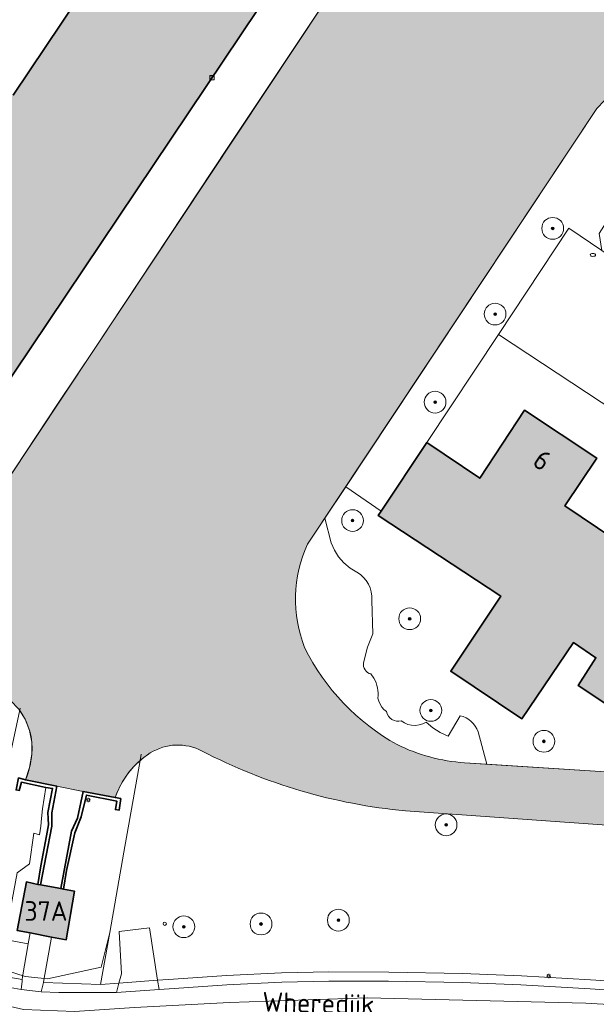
# Model space of a CAD drawing. Header units: metres. Extents: x 125349 to 128236, y 501602 to 503797.
# Tile 80 of 256: x 126425 to 126478, y 502019 to 502109. Entities that reach past the tile are written whole.
import ezdxf
from ezdxf.enums import TextEntityAlignment as Align

# ---------------------------------------------------------------- set-up
doc = ezdxf.new("R2010")
doc.units = ezdxf.units.M
doc.layers.get('0').update_dxf_attribs({"linetype": 'CONTINUOUS'})
for name, color, linetype, lineweight in [('B-WE-GK-BESCHOEIING-G', 130, 'GK-BESCHOEIING-SO', 18), ('B-WE-GK-KADEMUUR-GV', 150, 'CONTINUOUS', 35), ('B-WE-GR-BEPLANTING_CULTUUR_BOSPLANTSOEN-GV', 90, 'CONTINUOUS', 18), ('B-WE-GR-BEPLANTING_CULTUUR_HEESTERS-GV', 90, 'CONTINUOUS', 18), ('B-WE-GR-BEPLANTING_CULTUUR_VASTE PLANTENVAK-GV', 90, 'CONTINUOUS', 18), ('B-WE-GR-BOOM-S-500', 90, 'CONTINUOUS', 18), ('B-WE-GR-GROENVOORZIENING-GV', 80, 'CONTINUOUS', 18), ('B-WE-IE-MEUBILAIR-S', 7, 'CONTINUOUS', 18), ('B-WE-IE-TERREINAFSCHEIDING_KUNSTMATIG_HEKWERK-G', 20, 'IE-TERREINAFSCHEIDING_KUNSTMATIG-SO', 18), ('B-WE-IE-TERREINAFSCHEIDING_KUNSTMATIG_MUUR-G', 90, 'IE-TERREINAFSCHEIDING_KUNSTMATIG-SO', 18), ('B-WE-KW-KUNSTWERK_GEMAAL-GV', 170, 'CONTINUOUS', 18), ('B-WE-OG-BEBOUWING-GV', 7, 'CONTINUOUS', 35), ('B-WE-OG-BEBOUWING-T18', 10, 'CONTINUOUS', 18), ('B-WE-OG-TERREIN_ERF-GV', 7, 'CONTINUOUS', 18), ('B-WE-OG-TOPOGRAFIE-T18', 10, 'CONTINUOUS', 18), ('B-WE-OG-WATER-GV', 130, 'CONTINUOUS', 18), ('B-WE-OG-WEG-GV', 7, 'CONTINUOUS', 18), ('B-WE-VH-GESLOTENVERHARDING_ASFALT-GV', 10, 'CONTINUOUS', 18), ('B-WE-VH-HALFVERHARDING_GRIND-GV', 252, 'CONTINUOUS', 18), ('B-WE-VH-OPENVERHARDING-GV', 90, 'CONTINUOUS', 18), ('B-WE-VH-OPENVERHARDING_BETONSTRAATSTEEN-GV', 90, 'CONTINUOUS', 18), ('B-WE-VW-MARKERING_PICTOGRAM-G', 7, 'CONTINUOUS', 18)]:
    doc.layers.add(name, color=color, linetype=linetype, lineweight=lineweight)
doc.layers.add('B-WE-OG-BEBOUWING-V', color=7, linetype='CONTINUOUS', lineweight=18, true_color=0xcc646e)
doc.layers.add('B-WE-OG-WATER-V', color=7, linetype='CONTINUOUS', lineweight=18, true_color=0xbee8ff)
doc.styles.add('NLCS-ISO', font='NLCS-ISO.ttf')
doc.styles.add('NLCS-ISO-M1000-T18', font='NLCS-ISO.ttf', dxfattribs={"height": 1.8})
doc.linetypes.add('GK-BESCHOEIING-SO', pattern='A,18,-3,[1,NLCS.SHX,S=0.6,R=0,X=0,Y=0],-3', length=24)
doc.linetypes.add('IE-TERREINAFSCHEIDING_KUNSTMATIG-SO', pattern='A,4,[82,NLCS.SHX,S=0.75,R=90,X=0,Y=0],4,-2', length=10)

# ---------------------------------------------------------------- blocks, each defined once
blk = doc.blocks.new('SIE-MEUBILAIR_KAST_CAI-SO')
for points in [[(-1, 1), (1, 1), (1, 0.8400000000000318), (-1, 0.8400000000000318)], [(-1, 0.7599999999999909), (1, 0.7599999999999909), (1, -1), (-1, -1)]]:
    blk.add_lwpolyline(points, close=True)
at = {"style": 'NLCS-ISO'}
blk.add_text('cai', height=0.75, dxfattribs=at).set_placement((0, 0), align=Align.MIDDLE_CENTER)
blk = doc.blocks.new('SIE-MEUBILAIR_PAAL_LICHTMAST-SO')
for points in [[(-0.625, 0), (-1, 0)], [(-0.7071067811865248, 0.7071067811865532), (-0.4419417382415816, 0.44194173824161)], [(0, 1), (0, 0.625)], [(0.44194173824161, 0.4419417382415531), (0.7071067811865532, 0.7071067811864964)], [(1, 0), (0.625, 0)], [(-0.7071067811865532, -0.7071067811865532), (-0.4419417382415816, -0.44194173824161)], [(0, -0.625), (0, -1)], [(0.4419417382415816, -0.4419417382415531), (0.7071067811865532, -0.7071067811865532)]]:
    blk.add_lwpolyline(points)
blk.add_circle((0, 0), 0.5)
blk = doc.blocks.new('SIE-MEUBILAIR_PAAL_VERKEERSBORD-SO')
blk.add_circle((0, 0), 0.75)
blk = doc.blocks.new('SIE-MEUBILAIR_PUT_KOLK-SO')
blk.add_ellipse((0, 0), major_axis=(1.25, 4.517432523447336e-15), ratio=0.5400000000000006)
blk = doc.blocks.new('SGR-BOOM_01-SO')
at = {"linetype": 'ByBlock', "lineweight": 18}
h = blk.add_hatch(color=0, dxfattribs=at)
h.dxf.hatch_style = 1
edge = h.paths.add_edge_path()
edge.add_arc((0, 0), 0.25, 0, 360)
at = {"color": 0, "linetype": 'ByBlock', "lineweight": 18}
for radius in [2, 0.25]:
    blk.add_circle((0, 0), radius, dxfattribs=at)

msp = doc.modelspace()

# ---------------------------------------------------------------- hatches: boundary and pattern name
at = {"layer": 'B-WE-OG-BEBOUWING-V'}
for points in [[(126417.509, 502067.528), (126417.587, 502067.476), (126451.334, 502117.722), (126441.132, 502124.549), (126439.361, 502125.734), (126439.085, 502125.32), (126440.428, 502124.423), (126438.586, 502121.691), (126437.35, 502122.524), (126423.979, 502102.562), (126423.92, 502102.601), (126421.362, 502104.315), (126415.48, 502095.632), (126415.46, 502095.603), (126414.574, 502096.193), (126412.523, 502093.128), (126412.519, 502093.121), (126413.383, 502092.543), (126411.715, 502090.049), (126414.391, 502088.259), (126408.767, 502079.84), (126405.78, 502075.369), (126407.015, 502074.544), (126404.871, 502071.335), (126403.54, 502072.223), (126403.266, 502071.812), (126414.847, 502064.075), (126415.245, 502063.809), (126415.336, 502063.944), (126415.52, 502064.221), (126414.207, 502065.098), (126416.15, 502068.007), (126416.348, 502068.304)], [(126457.773, 502064.378), (126457.512, 502063.987), (126468.766, 502056.563), (126464.163, 502049.678), (126470.695, 502045.324), (126475.446, 502052.31), (126477.507, 502050.924), (126475.874, 502048.362), (126485.019, 502042.274), (126489.423, 502048.908), (126488.423, 502049.582), (126492.333, 502055.472), (126486.349, 502059.496), (126485.247, 502057.743), (126474.658, 502064.859), (126477.578, 502069.231), (126470.945, 502073.636), (126466.839, 502067.404), (126461.965, 502070.671)], [(126427.5, 502025.265), (126428.862, 502025.033), (126429.61, 502029.492), (126428.608, 502029.681), (126428.357, 502029.728), (126426.504, 502030.056), (126426.254, 502030.111), (126425.2, 502030.341), (126424.353, 502025.881), (126425.557, 502025.654), (126425.856, 502025.598), (126427.209, 502025.314)]]:
    msp.add_hatch(color=256, dxfattribs=at).paths.add_polyline_path(points)
at = {"layer": 'B-WE-OG-WATER-V'}
h = msp.add_hatch(color=256, dxfattribs=at)
edge = h.paths.add_edge_path()
edge.add_line((126389.484, 502044.893), (126392.388, 502045.459))
edge.add_line((126392.388, 502045.459), (126410.497, 502051.379))
edge.add_line((126410.497, 502051.379), (126413.384, 502052.012))
edge.add_line((126413.384, 502052.012), (126416.905, 502051.3))
edge.add_line((126416.905, 502051.3), (126419.923, 502049.827))
edge.add_arc((126395.339779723, 502017.534403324), 40.58505290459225, 48.04648895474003, 52.71925507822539, ccw=False)
edge.add_line((126422.472, 502047.717), (126422.846, 502047.655))
edge.add_arc((126419.8654810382, 502042.6155611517), 5.854864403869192, 51.78976741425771, 59.39828894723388, ccw=False)
edge.add_arc((126419.8341743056, 502042.576375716), 5.905018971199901, 36.417776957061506, 51.78626416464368, ccw=False)
edge.add_arc((126419.857187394, 502042.6048201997), 5.869620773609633, -5.374900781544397, 36.327704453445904, ccw=False)
edge.add_arc((126417.6196056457, 502042.786841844), 8.114464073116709, 337.6407769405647, 354.8254741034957, ccw=False)
edge.add_line((126425.124, 502039.7), (126427.998, 502039.125))
edge.add_line((126427.998, 502039.125), (126430.403, 502038.652))
edge.add_line((126430.403, 502038.652), (126433.368, 502038.079))
edge.add_arc((126440.7080409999, 502035.6288871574), 7.738168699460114, 130.9543519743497, 161.5409400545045, ccw=False)
edge.add_arc((126440.6929678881, 502035.6526009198), 7.71038064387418, 122.228887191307, 130.9852624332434, ccw=False)
edge.add_arc((126439.1090434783, 502038.157826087), 4.746439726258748, 62.05961846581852, 122.1825743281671, ccw=False)
edge.add_arc((126464.769580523, 502087.5778261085), 50.93858170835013, 242.6067700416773, 264.6397269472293)
edge.add_line((126460.011, 502036.862), (126500, 502034.008))
edge.add_line((126500, 502034.008), (126502.402, 502033.851))
edge.add_line((126502.402, 502033.851), (126513.909, 502033.081))
edge.add_line((126513.909, 502033.081), (126527.359, 502032.345))
edge.add_line((126527.359, 502032.345), (126528.303, 502032.254))
edge.add_line((126528.303, 502032.254), (126529.26, 502032.16))
edge.add_arc((126515.9840241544, 501953.9979450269), 79.28151343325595, 78.522283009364, 80.36020040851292, ccw=False)
edge.add_arc((126526.803777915, 502010.2043245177), 22.05380442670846, 68.5740448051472, 77.01281001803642, ccw=False)
edge.add_arc((126522.3059221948, 501996.3238427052), 36.62872908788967, 64.6991307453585, 69.95619004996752, ccw=False)
edge.add_arc((126538.5924008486, 502030.2741258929), 1.047552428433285, 232.8650967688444, 281.8770531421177)
edge.add_arc((126538.4122887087, 502030.6691051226), 1.474206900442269, 285.570457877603, 315.2914805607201)
edge.add_arc((126533.4366500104, 502034.9300097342), 8.021823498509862, 318.6658328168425, 328.6454904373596)
edge.add_arc((126536.5981718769, 502032.8654642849), 4.249387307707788, 330.2368268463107, 340.6288305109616)
edge.add_arc((126539.0096086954, 502032.1955652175), 1.760288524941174, 335.1566596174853, 353.6213633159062)
edge.add_arc((126538.9399048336, 502032.1038504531), 1.822057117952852, 356.732583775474, 373.9790663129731)
edge.add_arc((126535.0670532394, 502029.3325723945), 6.491035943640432, 29.6531401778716, 41.09275271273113)
edge.add_arc((126536.1338525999, 502030.1830348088), 5.128408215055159, 41.76575844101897, 59.26263853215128)
edge.add_arc((126530.9178898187, 502020.9608791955), 15.72261076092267, 60.10175931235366, 68.5949331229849)
edge.add_arc((126526.3842827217, 502007.8262518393), 29.61137815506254, 69.70314716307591, 75.88016645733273)
edge.add_arc((126527.7960677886, 502014.8132611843), 22.49355696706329, 75.02591740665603, 84.10829062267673)
edge.add_line((126530.105, 502037.188), (126502.367, 502038.902))
edge.add_line((126502.367, 502038.902), (126500, 502039.058))
edge.add_line((126500, 502039.058), (126483.601, 502040.113))
edge.add_line((126483.601, 502040.113), (126467.49, 502041.15))
edge.add_line((126467.49, 502041.15), (126465.424, 502041.283))
edge.add_arc((126466.4946727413, 502057.5242092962), 16.27646213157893, 243.61734938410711, 266.2283353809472, ccw=False)
edge.add_arc((126469.2451049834, 502061.0009747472), 20.63377903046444, 206.3425716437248, 241.0645869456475, ccw=False)
edge.add_arc((126462.0529048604, 502056.2737874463), 12.13587282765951, 155.3154284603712, 201.4034948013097, ccw=False)
edge.add_line((126451.026, 502061.342), (126452.621, 502063.744))
edge.add_line((126452.621, 502063.744), (126454.526, 502066.613))
edge.add_line((126454.526, 502066.613), (126477.599, 502101.356))
edge.add_arc((126486.0795015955, 502094.6155470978), 10.83294108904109, 130.8002423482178, 141.5217006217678, ccw=False)
edge.add_line((126479.001, 502102.816), (126486.966, 502107.296))
edge.add_arc((126484.5580614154, 502111.9731340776), 5.26058470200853, 297.2408618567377, 326.9608456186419)
edge.add_line((126488.968, 502109.105), (126492.238, 502114.03))
edge.add_line((126492.238, 502114.03), (126493.058, 502115.264))
edge.add_line((126493.058, 502115.264), (126500, 502125.72))
edge.add_line((126500, 502125.72), (126500.749, 502126.851))
edge.add_line((126500.749, 502126.851), (126502.377, 502129.307))
edge.add_line((126502.377, 502129.307), (126505.166, 502133.418))
edge.add_line((126505.166, 502133.418), (126510.468, 502141.234))
edge.add_line((126510.468, 502141.234), (126518.513, 502153.296))
edge.add_line((126518.513, 502153.296), (126521.647, 502157.971))
edge.add_line((126521.647, 502157.971), (126522.638, 502159.45))
edge.add_line((126522.638, 502159.45), (126525.033, 502163.022))
edge.add_line((126525.033, 502163.022), (126522.864, 502175.946))
edge.add_line((126522.864, 502175.946), (126521.58, 502183.594))
edge.add_line((126521.58, 502183.594), (126518.607, 502185.589))
edge.add_line((126518.607, 502185.589), (126516.323, 502187.122))
edge.add_line((126516.323, 502187.122), (126515.015, 502187.999))
edge.add_line((126515.015, 502187.999), (126502.19, 502184.774))
edge.add_line((126502.19, 502184.774), (126500, 502181.561))
edge.add_line((126500, 502181.561), (126471.507, 502139.392))
edge.add_line((126471.507, 502139.392), (126468.313, 502134.665))
edge.add_line((126468.313, 502134.665), (126463.072, 502126.908))
edge.add_line((126463.072, 502126.908), (126459.857, 502122.066))
edge.add_line((126459.857, 502122.066), (126458.177, 502119.535))
edge.add_line((126458.177, 502119.535), (126448.532, 502105.009))
edge.add_line((126448.532, 502105.009), (126443.712, 502097.749))
edge.add_line((126443.712, 502097.749), (126431.478, 502079.324))
edge.add_line((126431.478, 502079.324), (126428.07, 502074.19))
edge.add_line((126428.07, 502074.19), (126419.351, 502061.059))
edge.add_line((126419.351, 502061.059), (126418.03, 502059.069))
edge.add_line((126418.03, 502059.069), (126415.228, 502058.226))
edge.add_line((126415.228, 502058.226), (126412.278, 502058.034))
edge.add_line((126412.278, 502058.034), (126409.812, 502058.118))
edge.add_line((126409.812, 502058.118), (126406.575, 502057.634))
edge.add_line((126406.575, 502057.634), (126394.465, 502053.079))
edge.add_line((126394.465, 502053.079), (126387.822, 502050.879))
edge.add_line((126387.822, 502050.879), (126387.919, 502050.756))
edge.add_line((126387.919, 502050.756), (126386.181, 502048.769))
edge.add_line((126386.181, 502048.769), (126388.839, 502045.017))
edge.add_line((126388.839, 502045.017), (126388.995, 502044.797))
edge.add_line((126388.995, 502044.797), (126389.484, 502044.893))

# ---------------------------------------------------------------- linework, layer by layer
at = {"layer": 'B-WE-GK-BESCHOEIING-G', "flags": 128}
for points in [[(126425.124, 502039.7), (126425.501, 502040.856), (126425.701, 502042.055), (126425.701, 502043.159), (126425.494, 502044.243), (126425.087, 502045.27), (126424.495, 502046.202), (126423.739, 502047.006), (126422.846, 502047.655), (126422.472, 502047.717), (126416.057, 502052.435), (126410.115, 502051.94), (126398.327, 502048.266), (126389.717, 502045.031), (126386.484, 502044.98), (126384.037, 502046.427), (126384.258, 502047.921), (126384.478, 502048.337), (126384.733, 502048.732), (126385.021, 502049.104), (126385.34, 502049.45), (126385.687, 502049.767), (126386.06, 502050.053), (126386.456, 502050.307), (126386.872, 502050.526), (126387.306, 502050.708), (126394.465, 502053.079), (126406.575, 502057.634), (126409.812, 502058.118), (126412.278, 502058.034), (126415.228, 502058.226), (126418.03, 502059.069), (126463.072, 502126.908), (126500, 502181.561), (126502.19, 502184.774), (126515.015, 502187.999)], [(126521.58, 502183.594), (126525.033, 502163.021), (126518.513, 502153.296), (126510.468, 502141.234), (126502.377, 502129.307), (126500, 502125.72), (126488.968, 502109.105), (126488.409, 502108.389), (126487.735, 502107.78), (126486.966, 502107.296), (126479.001, 502102.816), (126477.599, 502101.356), (126451.026, 502061.342)], [(126465.424, 502041.283), (126500, 502039.058), (126502.367, 502038.902), (126530.105, 502037.188)], [(126527.359, 502032.345), (126513.909, 502033.081), (126502.402, 502033.851), (126500, 502034.008), (126460.011, 502036.862)]]:
    msp.add_lwpolyline(points, dxfattribs=at)
at = {"layer": 'B-WE-GK-BESCHOEIING-G'}
for points in [[(126451.026, 502061.342, 0.2038524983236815), (126450.754, 502051.845)], [(126450.754, 502051.845, 0.1526732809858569), (126459.262, 502042.943)], [(126436.581, 502042.175, 0.1730771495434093), (126433.368, 502038.079)], [(126441.333, 502042.351, 0.2685242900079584), (126436.581, 502042.175)], [(126460.011, 502036.862, -0.09643418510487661), (126441.333, 502042.351)], [(126459.262, 502042.943, 0.09898039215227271), (126465.424, 502041.283)]]:
    msp.add_lwpolyline(points, format="xyb", dxfattribs=at)
at = {"layer": 'B-WE-GK-KADEMUUR-GV', "flags": 128}
for points in [[(126425.124, 502039.7), (126424.489, 502039.884), (126424.252, 502038.781), (126424.553, 502038.735), (126424.744, 502039.487), (126426.999, 502039.013), (126427.6, 502038.92), (126427.176, 502036.715), (126427.206, 502036.164), (126427.239, 502035.565), (126427.051, 502034.563), (126426.533, 502031.807), (126426.254, 502030.111), (126426.504, 502030.056), (126427.541, 502035.469), (126427.527, 502036.669), (126427.998, 502039.125)], [(126428.608, 502029.681), (126428.888, 502031.384), (126429.648, 502034.844), (126430.231, 502036.3), (126430.707, 502038.306), (126433.514, 502037.738), (126433.372, 502036.986), (126433.723, 502036.941), (126433.861, 502037.992), (126433.368, 502038.079), (126430.403, 502038.652), (126429.882, 502036.196), (126429.346, 502034.99), (126428.357, 502029.728)]]:
    msp.add_lwpolyline(points, close=True, dxfattribs=at)
at = {"layer": 'B-WE-GR-BEPLANTING_CULTUUR_BOSPLANTSOEN-GV', "flags": 128}
msp.add_lwpolyline([(126419.351, 502061.059), (126428.07, 502074.19), (126431.478, 502079.324), (126443.712, 502097.749), (126448.532, 502105.009), (126458.177, 502119.535), (126457.142, 502120.152), (126457.294, 502122.138), (126456.502, 502124.314), (126456.148, 502124.467), (126454.579, 502121.992), (126455.788, 502121.206), (126453.825, 502118.083), (126452.247, 502119.082), (126451.334, 502117.722), (126417.587, 502067.476), (126417.509, 502067.528), (126416.348, 502068.304), (126416.15, 502068.007), (126414.207, 502065.098), (126415.52, 502064.221), (126415.336, 502063.944)], close=True, dxfattribs=at)
msp.add_lwpolyline([(126477.599, 502101.356), (126454.526, 502066.613), (126457.773, 502064.378), (126461.965, 502070.671), (126468.541, 502080.586), (126475.026, 502090.362), (126478.055, 502088.315), (126477.795, 502089.868), (126483.938, 502099.556), (126486.43, 502097.885)], dxfattribs=at)
at = {"layer": 'B-WE-GR-BEPLANTING_CULTUUR_HEESTERS-GV', "flags": 128}
for points in [[(126457.773, 502064.378), (126454.526, 502066.613), (126452.621, 502063.744)], [(126466.693, 502044.119), (126467.49, 502041.15), (126483.601, 502040.113), (126485.019, 502042.274), (126475.874, 502048.362), (126477.507, 502050.924), (126475.446, 502052.31), (126470.695, 502045.324), (126464.163, 502049.678), (126468.766, 502056.563), (126457.512, 502063.987), (126457.773, 502064.378)], [(126452.621, 502063.744), (126453.19, 502061.47), (126453.48, 502060.795), (126453.872, 502060.173), (126454.356, 502059.619), (126454.92, 502059.148), (126455.55, 502058.77)], [(126456.92, 502056.19), (126457.01, 502053.13), (126456.52, 502051.891), (126456.155, 502050.454)], [(126456.84, 502049.43), (126457.112, 502049.041)], [(126457.48, 502047.21), (126457.558, 502046.92), (126457.678, 502046.646), (126457.837, 502046.392), (126458.033, 502046.165), (126458.26, 502045.97)], [(126459.63, 502045.12), (126459.923, 502044.935), (126460.242, 502044.803), (126460.579, 502044.727), (126460.925, 502044.708), (126461.268, 502044.749), (126461.6, 502044.847), (126461.91, 502045), (126462.527, 502044.491), (126463.201, 502044.059), (126463.92, 502043.71), (126465.04, 502045.6)]]:
    msp.add_lwpolyline(points, dxfattribs=at)
at = {"layer": 'B-WE-GR-BEPLANTING_CULTUUR_HEESTERS-GV'}
for points in [[(126455.55, 502058.77, -0.2967785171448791), (126456.92, 502056.19)], [(126456.155, 502050.454, 0.3901409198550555), (126456.84, 502049.43)], [(126457.112, 502049.041, -0.1660190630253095), (126457.48, 502047.21)], [(126458.26, 502045.97, 0.414464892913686), (126459.63, 502045.12)], [(126465.04, 502045.6, -0.243779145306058), (126466.693, 502044.119)]]:
    msp.add_lwpolyline(points, format="xyb", dxfattribs=at)
at = {"layer": 'B-WE-GR-BEPLANTING_CULTUUR_VASTE PLANTENVAK-GV', "flags": 128}
for points in [[(126452.621, 502063.744), (126451.026, 502061.342)], [(126455.55, 502058.77), (126454.92, 502059.148), (126454.356, 502059.619), (126453.872, 502060.173), (126453.48, 502060.795), (126453.19, 502061.47), (126452.621, 502063.744)], [(126456.155, 502050.454), (126456.52, 502051.891), (126457.01, 502053.13), (126456.92, 502056.19)], [(126457.112, 502049.041), (126456.84, 502049.43)], [(126458.26, 502045.97), (126458.033, 502046.165), (126457.837, 502046.392), (126457.678, 502046.646), (126457.558, 502046.92), (126457.48, 502047.21)], [(126465.04, 502045.6), (126463.92, 502043.71), (126463.201, 502044.059), (126462.527, 502044.491), (126461.91, 502045), (126461.6, 502044.847), (126461.268, 502044.749), (126460.925, 502044.708), (126460.579, 502044.727), (126460.242, 502044.803), (126459.923, 502044.935), (126459.63, 502045.12)], [(126467.49, 502041.15), (126466.693, 502044.119)], [(126465.424, 502041.283), (126467.49, 502041.15)]]:
    msp.add_lwpolyline(points, dxfattribs=at)
at = {"layer": 'B-WE-GR-BEPLANTING_CULTUUR_VASTE PLANTENVAK-GV'}
for points in [[(126451.026, 502061.342, 0.2038524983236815), (126450.754, 502051.845)], [(126456.92, 502056.19, 0.2967785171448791), (126455.55, 502058.77)], [(126450.754, 502051.845, 0.1526732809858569), (126459.262, 502042.943)], [(126456.84, 502049.43, -0.3901409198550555), (126456.155, 502050.454)], [(126457.48, 502047.21, 0.1660190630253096), (126457.112, 502049.041)], [(126459.63, 502045.12, -0.414464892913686), (126458.26, 502045.97)], [(126466.693, 502044.119, 0.243779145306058), (126465.04, 502045.6)], [(126459.262, 502042.943, 0.09898039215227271), (126465.424, 502041.283)]]:
    msp.add_lwpolyline(points, format="xyb", dxfattribs=at)
at = {"layer": 'B-WE-GR-GROENVOORZIENING-GV', "flags": 128}
for points in [[(126424.586, 502046.082), (126424.566, 502045.991), (126422.856, 502037.99), (126419.701, 502023.226), (126419.504, 502022.302), (126424.824, 502021.387), (126424.852, 502021.636), (126425.367, 502024.642)], [(126433.368, 502038.079), (126433.861, 502037.992), (126433.723, 502036.941), (126433.372, 502036.986), (126433.514, 502037.738), (126430.707, 502038.306), (126430.231, 502036.3), (126429.648, 502034.844), (126428.888, 502031.384), (126428.608, 502029.681), (126429.61, 502029.492), (126428.862, 502025.033), (126427.5, 502025.265), (126426.806, 502021.309), (126426.758, 502021.097), (126432.021, 502020.922), (126432.858, 502025.681), (126434.16, 502033.084), (126435.636, 502041.473)], [(126435.636, 502041.473), (126434.16, 502033.084), (126432.858, 502025.681), (126432.021, 502020.922), (126433.699, 502021.045), (126433.927, 502021.899), (126433.713, 502025.79), (126436.518, 502026.109), (126437.256, 502021.304), (126438.708, 502021.41), (126443.57, 502021.748), (126448.64, 502021.986), (126452.961, 502022.076), (126458.477, 502022.062), (126465.242, 502021.944), (126470.658, 502021.73), (126477.018, 502021.363), (126483.262, 502020.947)], [(126425.367, 502024.642), (126423.212, 502025.067), (126424.341, 502031.181), (126425.481, 502031.995), (126425.898, 502034.8), (126426.4, 502034.656), (126426.541, 502035.457), (126426.583, 502036.158), (126426.672, 502037.059), (126426.999, 502039.013), (126424.744, 502039.487), (126424.553, 502038.735), (126424.252, 502038.781), (126424.489, 502039.884), (126425.124, 502039.7)], [(126529.26, 502032.16), (126528.303, 502032.254), (126527.359, 502032.345), (126513.909, 502033.081), (126502.402, 502033.851), (126500, 502034.008), (126460.011, 502036.862)]]:
    msp.add_lwpolyline(points, dxfattribs=at)
at = {"layer": 'B-WE-GR-GROENVOORZIENING-GV'}
for points in [[(126425.701, 502042.055, 0.1839971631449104), (126424.586, 502046.082)], [(126436.581, 502042.175, 0.03822549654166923), (126435.636, 502041.473)], [(126441.333, 502042.351, 0.2685242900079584), (126436.581, 502042.175)], [(126460.011, 502036.862, -0.09643418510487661), (126441.333, 502042.351)], [(126425.124, 502039.7, 0.07512322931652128), (126425.701, 502042.055)], [(126435.636, 502041.473, 0.1342572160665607), (126433.368, 502038.079)]]:
    msp.add_lwpolyline(points, format="xyb", dxfattribs=at)
at = {"layer": 'B-WE-IE-TERREINAFSCHEIDING_KUNSTMATIG_HEKWERK-G', "flags": 128}
msp.add_lwpolyline([(126435.739, 502042.058), (126435.636, 502041.473), (126434.16, 502033.084), (126432.858, 502025.681), (126432.074, 502022.52), (126427.138, 502021.441), (126425.084, 502021.662), (126420.374, 502023.165), (126422.856, 502037.99), (126424.566, 502045.991), (126424.633, 502046.305)], dxfattribs=at)
at = {"layer": 'B-WE-IE-TERREINAFSCHEIDING_KUNSTMATIG_MUUR-G', "flags": 128}
for points in [[(126424.852, 502021.636), (126425.367, 502024.642), (126425.557, 502025.654)], [(126426.806, 502021.309), (126427.5, 502025.265)]]:
    msp.add_lwpolyline(points, dxfattribs=at)
at = {"layer": 'B-WE-KW-KUNSTWERK_GEMAAL-GV', "flags": 128}
msp.add_lwpolyline([(126430.403, 502038.652), (126427.998, 502039.125), (126427.527, 502036.669), (126427.541, 502035.469), (126426.504, 502030.056), (126428.357, 502029.728), (126429.346, 502034.99), (126429.882, 502036.196)], close=True, dxfattribs=at)
at = {"layer": 'B-WE-OG-BEBOUWING-GV', "flags": 128}
for points in [[(126437.35, 502122.524), (126423.979, 502102.562)], [(126417.587, 502067.476), (126451.334, 502117.722)]]:
    msp.add_lwpolyline(points, dxfattribs=at)
for points in [[(126457.773, 502064.378), (126457.512, 502063.987), (126468.766, 502056.563), (126464.163, 502049.678), (126470.695, 502045.324), (126475.446, 502052.31), (126477.507, 502050.924), (126475.874, 502048.362), (126485.019, 502042.274), (126489.423, 502048.908), (126488.423, 502049.582), (126492.333, 502055.472), (126486.349, 502059.496), (126485.247, 502057.743), (126474.658, 502064.859), (126477.578, 502069.231), (126470.945, 502073.636), (126466.839, 502067.404), (126461.965, 502070.671)], [(126427.5, 502025.265), (126428.862, 502025.033), (126429.61, 502029.492), (126428.608, 502029.681), (126428.357, 502029.728), (126426.504, 502030.056), (126426.254, 502030.111), (126425.2, 502030.341), (126424.353, 502025.881), (126425.557, 502025.654), (126425.856, 502025.598), (126427.209, 502025.314)]]:
    msp.add_lwpolyline(points, close=True, dxfattribs=at)
at = {"layer": 'B-WE-OG-TERREIN_ERF-GV', "flags": 128}
msp.add_lwpolyline([(126484.718, 502069.955), (126468.541, 502080.586), (126461.965, 502070.671), (126466.839, 502067.404), (126470.945, 502073.636), (126477.578, 502069.231), (126474.658, 502064.859), (126485.247, 502057.743)], dxfattribs=at)
at = {"layer": 'B-WE-OG-WATER-GV', "flags": 128}
for points in [[(126458.177, 502119.535), (126448.532, 502105.009), (126443.712, 502097.749), (126431.478, 502079.324), (126428.07, 502074.19), (126419.351, 502061.059), (126418.03, 502059.069), (126415.228, 502058.226), (126412.278, 502058.034), (126409.812, 502058.118), (126406.575, 502057.634), (126394.465, 502053.079), (126387.822, 502050.879), (126387.919, 502050.756), (126386.181, 502048.769), (126388.839, 502045.017), (126388.995, 502044.797), (126389.484, 502044.893)], [(126451.026, 502061.342), (126452.621, 502063.744), (126454.526, 502066.613), (126477.599, 502101.356)], [(126530.105, 502037.188), (126502.367, 502038.902), (126500, 502039.058), (126483.601, 502040.113), (126467.49, 502041.15), (126465.424, 502041.283)], [(126425.124, 502039.7), (126427.998, 502039.125), (126430.403, 502038.652), (126433.368, 502038.079)], [(126460.011, 502036.862), (126500, 502034.008), (126502.402, 502033.851), (126513.909, 502033.081), (126527.359, 502032.345), (126528.303, 502032.254), (126529.26, 502032.16)]]:
    msp.add_lwpolyline(points, dxfattribs=at)
at = {"layer": 'B-WE-OG-WATER-GV'}
for points in [[(126450.754, 502051.845, -0.2038524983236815), (126451.026, 502061.342)], [(126459.262, 502042.943, -0.1526732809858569), (126450.754, 502051.845)], [(126424.586, 502046.082, -0.1839971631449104), (126425.701, 502042.055)], [(126435.636, 502041.473, -0.03822549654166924), (126436.581, 502042.175)], [(126436.581, 502042.175, -0.2685242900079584), (126441.333, 502042.351)], [(126441.333, 502042.351, 0.09643418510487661), (126460.011, 502036.862)], [(126465.424, 502041.283, -0.09898039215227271), (126459.262, 502042.943)], [(126425.701, 502042.055, -0.07512322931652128), (126425.124, 502039.7)], [(126433.368, 502038.079, -0.1342572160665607), (126435.636, 502041.473)]]:
    msp.add_lwpolyline(points, format="xyb", dxfattribs=at)
at = {"layer": 'B-WE-OG-WEG-GV', "flags": 128}
for points in [[(126420.321, 502021.261), (126424.719, 502020.45), (126424.807, 502021.232), (126424.824, 502021.387), (126419.504, 502022.302)], [(126483.262, 502020.947), (126477.018, 502021.363), (126470.658, 502021.73), (126465.242, 502021.944), (126458.477, 502022.062), (126452.961, 502022.076), (126448.64, 502021.986), (126443.57, 502021.748), (126438.708, 502021.41), (126437.256, 502021.304), (126437.385, 502020.463), (126438.768, 502020.564), (126443.619, 502020.901), (126448.669, 502021.138), (126452.969, 502021.227), (126458.469, 502021.213), (126465.218, 502021.096), (126470.617, 502020.882), (126476.965, 502020.516), (126483.214, 502020.1)]]:
    msp.add_lwpolyline(points, dxfattribs=at)
msp.add_lwpolyline([(126426.704, 502020.854), (126426.568, 502020.245), (126428.168, 502020.191), (126433.467, 502020.177), (126433.699, 502021.045), (126432.021, 502020.922), (126426.758, 502021.097)], close=True, dxfattribs=at)
at = {"layer": 'B-WE-VH-GESLOTENVERHARDING_ASFALT-GV', "flags": 128}
for points in [[(126426.568, 502020.245), (126424.719, 502020.45), (126420.321, 502021.261), (126419.072, 502021.564), (126416.774, 502022.17), (126414.976, 502022.725), (126413.328, 502023.329), (126410.432, 502024.687), (126408.434, 502025.492), (126405.188, 502026.8), (126402.991, 502027.656), (126399.444, 502028.815), (126394.547, 502030.316), (126389.196, 502032.158), (126386.079, 502034.053), (126384.185, 502036.171), (126382.871, 502037.8), (126380.418, 502041.69)], [(126437.385, 502020.463), (126433.467, 502020.177), (126428.168, 502020.191), (126426.568, 502020.245)], [(126483.214, 502020.1), (126476.965, 502020.516), (126470.617, 502020.882), (126465.218, 502021.096), (126458.469, 502021.213), (126452.969, 502021.227), (126448.669, 502021.138), (126443.619, 502020.901), (126438.768, 502020.564), (126437.385, 502020.463)]]:
    msp.add_lwpolyline(points, dxfattribs=at)
at = {"layer": 'B-WE-VH-HALFVERHARDING_GRIND-GV', "flags": 128}
for points in [[(126433.699, 502021.045), (126437.256, 502021.304), (126436.518, 502026.109), (126433.713, 502025.79), (126433.927, 502021.899)], [(126433.467, 502020.177), (126437.385, 502020.463), (126437.256, 502021.304), (126433.699, 502021.045)]]:
    msp.add_lwpolyline(points, close=True, dxfattribs=at)
at = {"layer": 'B-WE-VH-OPENVERHARDING-GV', "flags": 128}
for points in [[(126426.999, 502039.013), (126426.672, 502037.059), (126426.583, 502036.158), (126426.541, 502035.457), (126426.4, 502034.656), (126425.898, 502034.8), (126425.481, 502031.995), (126424.341, 502031.181), (126423.212, 502025.067), (126425.367, 502024.642), (126425.557, 502025.654), (126424.353, 502025.881), (126425.2, 502030.341), (126426.254, 502030.111), (126426.533, 502031.807), (126427.051, 502034.563), (126427.239, 502035.565), (126427.206, 502036.164), (126427.176, 502036.715), (126427.6, 502038.92)], [(126426.758, 502021.097), (126426.806, 502021.309), (126427.5, 502025.265), (126427.209, 502025.314), (126425.856, 502025.598), (126425.557, 502025.654), (126425.367, 502024.642), (126424.852, 502021.636), (126424.824, 502021.387), (126424.807, 502021.232), (126424.719, 502020.45), (126426.568, 502020.245), (126426.704, 502020.854)]]:
    msp.add_lwpolyline(points, close=True, dxfattribs=at)
at = {"layer": 'B-WE-VH-OPENVERHARDING_BETONSTRAATSTEEN-GV', "flags": 128}
msp.add_lwpolyline([(126423.979, 502102.562), (126437.35, 502122.524)], dxfattribs=at)
msp.add_lwpolyline([(126468.541, 502080.586), (126484.718, 502069.955), (126486.087, 502072.025), (126492.202, 502081.272), (126494.836, 502079.517), (126495.944, 502081.18), (126493.411, 502082.916), (126491.065, 502084.524), (126486.67, 502077.909), (126481.226, 502081.54), (126483.187, 502084.339), (126480.261, 502086.268), (126480.491, 502086.669), (126478.055, 502088.315), (126475.026, 502090.362)], close=True, dxfattribs=at)
at = {"layer": 'B-WE-VW-MARKERING_PICTOGRAM-G', "flags": 128}
msp.add_lwpolyline([(126538.561, 502014.545), (126535.268, 502015.383), (126527.568, 502015.939), (126515.781, 502016.693), (126493.397, 502018.241), (126476.57, 502019.193), (126456.488, 502019.709), (126443.867, 502019.273), (126435.136, 502018.796), (126429.619, 502018.439), (126424.936, 502018.638), (126422.396, 502019.193), (126417.792, 502020.582), (126406.997, 502024.313), (126400.29, 502027.131), (126390.21, 502030.306), (126385.05, 502032.37), (126381.756, 502036.418), (126377.225, 502044.117), (126374.447, 502047.292), (126349.744, 502061.531)], dxfattribs=at)

# ---------------------------------------------------------------- block references
at = {"layer": 'B-WE-GR-BOOM-S-500', "xscale": 0.5, "yscale": 0.5, "zscale": 0.5}
for p in [(126473.53, 502090.34), (126468.238, 502082.472), (126462.73, 502074.388), (126455.155, 502063.508), (126460.398, 502054.5), (126462.343, 502046.088), (126472.725, 502043.248), (126463.744, 502035.58), (126453.85, 502026.829), (126439.655, 502026.225), (126446.748, 502026.477)]:
    msp.add_blockref('SGR-BOOM_01-SO', p, dxfattribs=at)
at = {"layer": 'B-WE-IE-MEUBILAIR-S', "xscale": 0.2, "yscale": 0.2, "zscale": 0.2}
for name, p in [('SIE-MEUBILAIR_KAST_CAI-SO', (126442.258, 502104.183)), ('SIE-MEUBILAIR_PUT_KOLK-SO', (126477.226, 502087.898)), ('SIE-MEUBILAIR_PAAL_LICHTMAST-SO', (126430.885, 502037.862)), ('SIE-MEUBILAIR_PAAL_VERKEERSBORD-SO', (126437.907, 502026.492)), ('SIE-MEUBILAIR_PAAL_LICHTMAST-SO', (126473.17, 502021.697))]:
    msp.add_blockref(name, p, dxfattribs=at)

# ---------------------------------------------------------------- texts
at = {"layer": 'B-WE-OG-BEBOUWING-T18', "style": 'NLCS-ISO-M1000-T18'}
msp.add_text('6', height=1.8, rotation=326.1, dxfattribs=at).set_placement((126472.574, 502069.055), align=Align.MIDDLE)
msp.add_text('37A', height=1.8, dxfattribs=at).set_placement((126427.004, 502027.667), align=Align.MIDDLE)
at = {"layer": 'B-WE-OG-TOPOGRAFIE-T18', "style": 'NLCS-ISO-M1000-T18'}
for s, rotation, p in [('Bernard Zweersstraat', 56.3, (126422.013, 502109.247)), ('Wheredijk', 358.5, (126452.012, 502018.938))]:
    msp.add_text(s, height=1.8, rotation=rotation, dxfattribs=at).set_placement(p, align=Align.MIDDLE)

doc.saveas('drawing.dxf')
